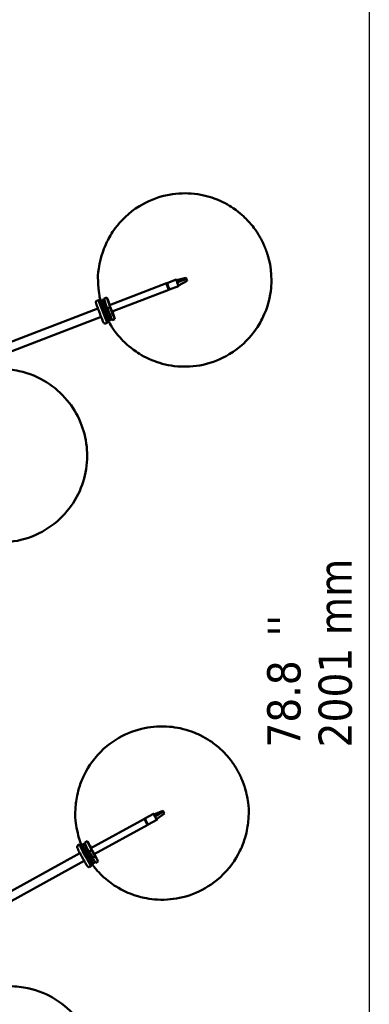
# Model space of a CAD drawing. Header units: millimetres. Extents: x 166 to 3217, y 680 to 4465.
# Tile 14 of 16: x 2704 to 3209, y 1706 to 3127. Entities that reach past the tile are written whole.
import ezdxf

# ---------------------------------------------------------------- set-up
doc = ezdxf.new("R2010")
doc.units = ezdxf.units.MM
doc.header["$LTSCALE"] = 16
for name, color, linetype, lineweight in [('Symbol (ISO)', 7, 'Continuous', 25), ('Widoczne (ISO)', 7, 'Continuous', 50), ('Wymiar (ISO)', 7, 'Continuous', 25)]:
    doc.layers.add(name, color=color, linetype=linetype, lineweight=lineweight)
doc.styles.add('Tekst notatki (ISO)', font='tahoma.ttf')

msp = doc.modelspace()

# ---------------------------------------------------------------- linework, layer by layer
at = {"layer": 'Widoczne (ISO)'}
for p, q in [((2916.1, 2746.4), (2833.9, 2714.8)), ((2917.2, 2746), (2916.4, 2745.7)), ((2917.2, 2746), (2916.4, 2745.7)), ((2916.4, 2745.7), (2916.8, 2744.4)), ((2916.5, 2745.2), (2916.5, 2745.2)), ((2916.5, 2745.2), (2916.5, 2745.2)), ((2916.8, 2744.4), (2917.7, 2744.8)), ((2916.9, 2744.1), (2916.9, 2744.1)), ((2916.9, 2744.1), (2916.9, 2744.1)), ((2917, 2746.8), (2930.1, 2751.8)), ((2944.1, 2754.1), (2930.4, 2750.8)), ((2944.6, 2752.9), (2931.5, 2747.6)), ((2932.1, 2746.4), (2931.5, 2747.6)), ((2932.9, 2744.6), (2932.1, 2746.4)), ((2933.4, 2743.4), (2932.9, 2744.6)), ((2945.8, 2750.2), (2933.4, 2743.4)), ((2944.3, 2753.6), (2944.1, 2754.1)), ((2944.1, 2754.1), (2944.6, 2752.9)), ((2945.1, 2751.9), (2944.3, 2753.6)), ((2944.6, 2752.9), (2944.8, 2752.4)), ((2944.8, 2752.4), (2945.6, 2750.7)), ((2945.4, 2751.4), (2945.1, 2751.9)), ((2945.8, 2750.2), (2945.4, 2751.4)), ((2945.6, 2750.7), (2945.8, 2750.2)), ((2919.7, 2737.1), (2837.5, 2705.5)), ((2918.9, 2741.5), (2918, 2741.2)), ((2918, 2741.2), (2918.9, 2738.8)), ((2918.2, 2740.6), (2918.2, 2740.6)), ((2918.7, 2739.3), (2918.7, 2739.3)), ((2918.9, 2738.8), (2919.8, 2739.1)), ((2919.2, 2738.2), (2919.2, 2738.2)), ((2920.3, 2738.1), (2919.4, 2737.8)), ((2920.6, 2737.4), (2933.7, 2742.5)), ((2818.3, 2722.2), (2815.5, 2721.2)), ((2818.7, 2721.3), (2821.5, 2722.4)), ((2819.9, 2716.9), (2820, 2717)), ((2823.6, 2719), (2822.9, 2718.7)), ((2823.1, 2718.2), (2824.9, 2718.9)), ((2823.8, 2722.4), (2826.4, 2723.4)), ((2823.8, 2722.4), (2825, 2718.8)), ((2824.1, 2715.1), (2825, 2713.1)), ((2824.2, 2715.4), (2825.9, 2716)), ((2825.1, 2718.3), (2828.1, 2709.3)), ((2826.3, 2724.3), (2830, 2725.8)), ((2830, 2725.8), (2834.6, 2711.8)), ((2817.2, 2710), (2425.8, 2559.6)), ((2820.9, 2714.1), (2821, 2714.1)), ((2821.8, 2711.8), (2821.8, 2711.8)), ((2824.7, 2713), (2825, 2713.1)), ((2827.1, 2712.2), (2825.3, 2711.5)), ((2826.4, 2709.1), (2825.5, 2711.1)), ((2825.6, 2701.8), (2825.6, 2701.8)), ((2825.8, 2711.7), (2825.7, 2712.1)), ((2828.1, 2709.3), (2830.7, 2710.4)), ((2828.6, 2703), (2830.3, 2703.6)), ((2829.7, 2700.2), (2831.4, 2700.8)), ((2830, 2700.3), (2831, 2697.7)), ((2834.6, 2711.8), (2830.9, 2710.3)), ((2841.6, 2694.6), (2838, 2705.7)), ((2821.8, 2697.9), (2430.4, 2547.5)), ((2826.7, 2699), (2826.7, 2699)), ((2830.9, 2689.6), (2828.1, 2688.5)), ((2830.3, 2699), (2829.8, 2700.2)), ((2830.5, 2690.5), (2833.3, 2691.6)), ((2832.7, 2695.5), (2831.9, 2695.2)), ((2834.7, 2693), (2837.4, 2694)), ((2837.9, 2693.2), (2841.6, 2694.6)), ((2885.1, 1973.9), (2897.4, 1980.7)), ((2910.9, 1984.9), (2897.7, 1979.8)), ((2911.5, 1983.8), (2899.4, 1976.8)), ((2900.1, 1975.6), (2899.4, 1976.8)), ((2901.1, 1974), (2900.1, 1975.6)), ((2913.1, 1981.2), (2901.8, 1972.8)), ((2911.2, 1984.5), (2910.9, 1984.9)), ((2910.9, 1984.9), (2911.5, 1983.8)), ((2912.2, 1982.8), (2911.2, 1984.5)), ((2911.5, 1983.8), (2911.8, 1983.3)), ((2911.8, 1983.3), (2912.8, 1981.7)), ((2912.5, 1982.3), (2912.2, 1982.8)), ((2913.1, 1981.2), (2912.5, 1982.3)), ((2912.8, 1981.7), (2913.1, 1981.2)), ((2884.2, 1973.5), (2807.1, 1931)), ((2889.1, 1964.7), (2811.9, 1922.2)), ((2885.4, 1973.2), (2884.6, 1972.8)), ((2885.4, 1973.2), (2884.6, 1972.8)), ((2884.6, 1972.8), (2885.2, 1971.6)), ((2884.8, 1972.3), (2884.8, 1972.3)), ((2884.8, 1972.3), (2884.8, 1972.3)), ((2885.2, 1971.6), (2886, 1972)), ((2885.3, 1971.3), (2885.3, 1971.3)), ((2885.3, 1971.2), (2885.3, 1971.2)), ((2887.6, 1969), (2886.8, 1968.5)), ((2886.8, 1968.5), (2888.1, 1966.3)), ((2887.1, 1968), (2887.1, 1968)), ((2887.8, 1966.7), (2887.8, 1966.7)), ((2888.1, 1966.3), (2888.9, 1966.8)), ((2888.4, 1965.8), (2888.4, 1965.8)), ((2889.5, 1965.8), (2888.7, 1965.4)), ((2889.9, 1965.2), (2902.2, 1971.9)), ((2901.8, 1972.8), (2901.1, 1974)), ((2790.6, 1936.2), (2788, 1934.8)), ((2791.1, 1935.3), (2793.7, 1936.8)), ((2796.3, 1933.8), (2795.6, 1933.4)), ((2795.9, 1932.8), (2797.7, 1933.8)), ((2796, 1937.1), (2798.5, 1938.5)), ((2796, 1937.1), (2797.7, 1933.7)), ((2797.9, 1933.2), (2802, 1924.8)), ((2798.2, 1939.3), (2801.7, 1941.3)), ((2801.7, 1941.3), (2808.2, 1928.1)), ((2791.2, 1924), (2423.8, 1721.7)), ((2793, 1931.2), (2793, 1931.2)), ((2794.3, 1928.5), (2794.4, 1928.5)), ((2795.6, 1926.3), (2795.5, 1926.3)), ((2797.3, 1930), (2798.5, 1928.1)), ((2797.4, 1930.2), (2799, 1931.1)), ((2798.3, 1928), (2798.5, 1928.1)), ((2800.7, 1927.5), (2799, 1926.6)), ((2799.5, 1926.8), (2799.3, 1927.1)), ((2800.4, 1924.3), (2799.3, 1926.2)), ((2802, 1924.8), (2804.6, 1926.2)), ((2803.5, 1918.6), (2805, 1919.4)), ((2808.2, 1928.1), (2804.7, 1926.2)), ((2817.4, 1912), (2812.3, 1922.5)), ((2797.5, 1912.6), (2430.1, 1710.3)), ((2800.6, 1917), (2800.6, 1917)), ((2802.1, 1914.4), (2802.1, 1914.4)), ((2804.9, 1915.9), (2806.5, 1916.8)), ((2807.5, 1905.5), (2804.9, 1904.1)), ((2805.6, 1914.9), (2805, 1916)), ((2805.2, 1916.1), (2806.5, 1913.6)), ((2807, 1906.4), (2809.7, 1907.9)), ((2808.5, 1911.7), (2807.8, 1911.3)), ((2810.9, 1909.5), (2813.4, 1910.9)), ((2813.9, 1910.1), (2817.4, 1912))]:
    msp.add_line(p, q, dxfattribs=at)
for centre, major_axis, ratio, start_param, end_param in [((2917.9, 2741.7), (-1.79, 4.67), 0.03258, 5.728374, 9.979589), ((2917.9, 2741.7), (-1.54, 4.01), 0.03258, 6.130539, 9.577425), ((2917.9, 2741.7), (-1.52, 3.97), 0.03258, 0, 0.132414), ((2917.9, 2741.7), (-1.52, 3.97), 0.03258, 0.821816, 1.70321), ((2918.8, 2742.1), (1.79, -4.67), 0.03258, 3.141593, 6.283185), ((2931.9, 2747.1), (-1.79, 4.67), 0.03258, 5.641787, 6.915862), ((2931.9, 2747.1), (1.79, -4.67), 0.03258, 3.774269, 4.597303), ((2931.9, 2747.1), (1.79, -4.67), 0.03258, 4.597303, 6.915862), ((2917.9, 2741.7), (1.52, -3.97), 0.03258, 5.534205, 6.283185), ((2824.6, 2705.9), (6.3, -16.3), 0.03258, 2.8019, 6.622878), ((2824.6, 2705.9), (-5.9, 15.4), 0.03258, 0, 3.141593), ((2827.4, 2707), (-5.9, 15.4), 0.03258, 5.525705, 10.545936), ((2824.8, 2713.1), (-1.08, 2.8), 0.03258, 5.503277, 8.64487), ((2827.4, 2707), (-5.9, 15.4), 0.03258, 5.02026, 5.288482), ((2827.1, 2718.1), (-0.54, 1.4), 0.03258, 0.21612, 0.925108), ((2835.8, 2710.2), (-6.3, 16.3), 0.03258, 5.002141, 5.962718), ((2835.8, 2710.2), (2.42, -6.3), 0.03258, 2.404969, 7.019809), ((2824.1, 2705.7), (-2.33, 6.07), 0.03258, 6.256707, 6.427721), ((2827.4, 2707), (-2.51, 6.53), 0.03258, 5.507992, 6.631163), ((2826.8, 2709.4), (-1.08, 2.8), 0.03258, 5.692021, 6.550475), ((2827.4, 2707), (-2.51, 6.53), 0.03258, 1.233799, 2.209229), ((2829.3, 2707.7), (5.9, -15.4), 0.03258, 4.593228, 5.972778), ((2832.1, 2708.8), (6.3, -16.3), 0.03258, 4.603288, 5.962718), ((2835.8, 2710.2), (6.3, -16.3), 0.03258, 4.603288, 5.962718), ((2837.8, 2705.8), (0.54, -1.4), 0.03258, 4.834805, 7.731566), ((2830.6, 2698.4), (1.08, -2.8), 0.03258, 4.45608, 7.597672), ((2899.8, 1976.3), (-2.41, 4.38), 0.030577, 5.646623, 6.911548), ((2899.8, 1976.3), (2.41, -4.38), 0.030577, 3.769956, 4.592989), ((2899.8, 1976.3), (2.41, -4.38), 0.030577, 4.592989, 6.911548), ((2886.6, 1969.1), (-2.41, 4.38), 0.030577, 5.728374, 9.979589), ((2886.6, 1969.1), (-2.07, 3.77), 0.030577, 6.130539, 9.577425), ((2886.6, 1969.1), (-2.05, 3.72), 0.030577, 0, 0.1281), ((2887.5, 1969.6), (2.41, -4.38), 0.030577, 3.141593, 6.283185), ((2886.6, 1969.1), (-2.05, 3.72), 0.030577, 0.817502, 1.698896), ((2886.6, 1969.1), (2.05, -3.72), 0.030577, 5.529891, 6.283185), ((2799.1, 1920.9), (8.4, -15.3), 0.030577, 2.8019, 6.622878), ((2799.1, 1920.9), (-8, 14.5), 0.030577, 0, 3.141593), ((2801.7, 1922.3), (-8, 14.5), 0.030577, 5.525884, 10.548503), ((2799.9, 1933.3), (-0.72, 1.31), 0.030577, 0.211806, 0.920794), ((2809.6, 1926.7), (-8.4, 15.3), 0.030577, 5.002141, 5.958404), ((2809.6, 1926.7), (3.26, -5.91), 0.030577, 2.404969, 7.019809), ((2798.6, 1920.6), (-3.13, 5.69), 0.030577, 6.252589, 6.268383), ((2798.3, 1928.1), (-1.45, 2.63), 0.030577, 5.498964, 8.640556), ((2801.7, 1922.3), (-8, 14.5), 0.030577, 5.02026, 5.288628), ((2801.7, 1922.3), (-3.38, 6.13), 0.030577, 5.507992, 6.626849), ((2800.8, 1924.6), (-1.45, 2.63), 0.030577, 5.716109, 6.546161), ((2801.7, 1922.3), (-3.38, 6.13), 0.030577, 1.229486, 2.202455), ((2803.5, 1923.3), (8, -14.5), 0.030577, 4.588914, 5.968464), ((2806.1, 1924.7), (8.4, -15.3), 0.030577, 4.598974, 5.958404), ((2809.6, 1926.7), (8.4, -15.3), 0.030577, 4.598974, 5.958404), ((2812.2, 1922.5), (0.72, -1.31), 0.030577, 4.807843, 7.758528), ((2806.1, 1914.2), (1.45, -2.63), 0.030577, 4.451766, 7.593359)]:
    msp.add_ellipse(centre, major_axis=major_axis, ratio=ratio, start_param=start_param, end_param=end_param, dxfattribs=at)
for centre, major_axis, ratio in [((2832, 2720), (0.54, -1.4), 0.03258), ((2837.6, 2704.8), (0.54, -1.4), 0.03258), ((2804.5, 1935.8), (0.72, -1.31), 0.030577), ((2812.1, 1921.6), (0.72, -1.31), 0.030577)]:
    msp.add_ellipse(centre, major_axis=major_axis, ratio=ratio, dxfattribs=at)
for points, knots in [([(2821, 2721.6), (2820.9, 2722.1), (2820.8, 2722.5), (2819.9, 2726.2), (2818.5, 2728.7), (2817.3, 2751.4), (2815.6, 2759.8), (2823, 2788.7), (2825.4, 2796.5), (2833, 2812.1), (2836.8, 2818.8), (2850.1, 2836.6), (2861.7, 2848.4), (2888.5, 2864.8), (2901.8, 2870.3), (2927.9, 2876.2), (2940.7, 2876.8), (2965.1, 2874.9), (2976, 2872.1), (2997.4, 2864.4), (3005.8, 2859.3), (3023.2, 2847.6), (3028.7, 2842), (3042, 2828), (3044.5, 2823.5), (3050.5, 2814.5), (3051.7, 2812), (3055.9, 2804.1), (3056.2, 2803.1), (3057, 2801.3), (3057.2, 2800.9), (3057.5, 2800.1), (3057.7, 2799.7), (3058, 2798.9), (3058.2, 2798.5), (3058.5, 2797.7), (3058.7, 2797.3), (3058.9, 2796.7), (3059, 2796.4), (3059.2, 2795.9), (3059.3, 2795.6), (3059.5, 2795.1), (3059.6, 2794.8), (3059.8, 2794.3), (3059.9, 2794), (3060.1, 2793.5), (3060.2, 2793.3), (3060.3, 2792.8), (3060.4, 2792.6), (3060.6, 2792.2), (3060.7, 2791.9), (3060.8, 2791.5), (3060.9, 2791.3), (3061.2, 2790.5), (3061.4, 2789.8), (3061.8, 2788.4), (3062, 2787.7), (3062.5, 2786.2), (3062.7, 2785.6), (3063.1, 2784.1), (3063.3, 2783.4), (3064.2, 2780), (3065.2, 2777.8), (3067, 2763.1), (3067.5, 2758.9), (3067.6, 2745.2), (3068, 2736.4), (3061.5, 2712.1), (3058.9, 2704.3), (3051.2, 2689), (3047.3, 2682.4), (3033.9, 2664.8), (3022.2, 2653.1), (2995.4, 2637.1), (2982.2, 2631.8), (2956, 2626.1), (2943.3, 2625.6), (2919, 2627.6), (2908.1, 2630.6), (2886.8, 2638.4), (2878.5, 2643.4), (2861.2, 2655.3), (2855.8, 2660.9), (2842.5, 2674.9), (2840.1, 2679.3), (2834.7, 2687.5), (2833.5, 2689.9), (2832.5, 2691.8)], [6.021631, 6.021631, 6.021631, 6.021631, 6.041106, 6.041106, 6.1707, 6.1707, 6.224775, 6.224775, 6.240313, 6.240313, 6.250044, 6.250044, 6.264642, 6.264642, 6.275424, 6.275424, 6.286071, 6.286071, 6.298825, 6.298825, 6.317027, 6.317027, 6.348526, 6.348526, 6.418309, 6.418309, 6.529684, 6.529684, 6.856626, 6.856626, 6.971541, 6.971541, 7.128366, 7.128366, 7.341185, 7.341185, 7.614671, 7.614671, 7.814856, 7.814856, 8.01711, 8.01711, 8.20644, 8.20644, 8.372717, 8.372717, 8.492353, 8.492353, 8.593958, 8.593958, 8.679604, 8.679604, 8.751739, 8.751739, 8.911322, 8.911322, 9.012738, 9.012738, 9.081509, 9.081509, 9.130762, 9.130762, 9.282215, 9.282215, 9.32607, 9.32607, 9.367636, 9.367636, 9.382611, 9.382611, 9.392135, 9.392135, 9.406534, 9.406534, 9.417281, 9.417281, 9.427954, 9.427954, 9.440796, 9.440796, 9.459209, 9.459209, 9.491246, 9.491246, 9.562757, 9.562757, 9.661295, 9.661295, 9.661295, 9.661295]), ([(2828.1, 2688.5), (2827.9, 2688.4), (2827.7, 2688.4), (2827.2, 2688.3), (2827, 2688.4), (2826.7, 2688.5), (2826.5, 2688.5), (2826.3, 2688.7), (2826.1, 2688.7), (2826, 2688.9), (2825.9, 2689), (2825.8, 2689.1), (2825.7, 2689.2), (2825.5, 2689.4), (2825.4, 2689.6), (2825.1, 2690.2), (2824.8, 2690.7), (2824.1, 2692.4), (2823.6, 2693.5), (2822.6, 2695.9), (2822.1, 2697.3), (2820.9, 2700.2), (2820.3, 2701.7), (2819.1, 2704.8), (2818.5, 2706.4), (2817.4, 2709.4), (2816.9, 2710.9), (2815.9, 2713.5), (2815.5, 2714.6), (2814.9, 2716.6), (2814.6, 2717.4), (2814.4, 2718.3), (2814.3, 2718.5), (2814.2, 2718.9), (2814.2, 2719), (2814.2, 2719.3), (2814.2, 2719.4), (2814.3, 2719.6), (2814.3, 2719.8), (2814.5, 2720.2), (2814.6, 2720.4), (2814.9, 2720.8), (2815.1, 2721), (2815.4, 2721.1), (2815.5, 2721.1), (2815.5, 2721.2)], [3.712207, 3.712207, 3.712207, 3.712207, 3.722954, 3.722954, 3.734772, 3.734772, 3.749661, 3.749661, 3.768517, 3.768517, 3.792653, 3.792653, 3.832232, 3.832232, 3.942575, 3.942575, 4.256734, 4.256734, 4.594008, 4.594008, 4.918124, 4.918124, 5.239983, 5.239983, 5.561333, 5.561333, 5.882959, 5.882959, 6.206116, 6.206116, 6.53628, 6.53628, 6.695039, 6.695039, 6.774419, 6.774419, 6.793714, 6.793714, 6.819435, 6.819435, 6.837563, 6.837563, 6.850649, 6.850649, 6.853799, 6.853799, 6.853799, 6.853799]), ([(2823.9, 2718.6), (2823.8, 2718.7), (2823.8, 2718.8), (2823.8, 2718.9), (2823.8, 2719), (2823.8, 2719.1), (2823.7, 2719.1), (2823.7, 2719.1), (2823.7, 2719.2), (2823.7, 2719.2), (2823.7, 2719.1), (2823.6, 2719)], [5.9507029, 5.9507029, 5.9507029, 5.9507029, 6.0146957, 6.0146957, 6.0786885, 6.0786885, 6.1426813, 6.1426813, 6.2066741, 6.2066741, 6.2706669, 6.2706669, 6.2706669, 6.2706669]), ([(2830.9, 2710.3), (2829.6, 2712.6), (2828.7, 2714.8), (2827.2, 2719.3), (2826.6, 2721.8), (2826.3, 2724.3)], [35.882115, 35.882115, 35.882115, 35.882115, 37.196513, 37.196513, 38.510912, 38.510912, 38.510912, 38.510912]), ([(2832.7, 2695.5), (2832.7, 2695.5), (2832.8, 2695.5), (2832.8, 2695.5), (2832.8, 2695.5), (2832.9, 2695.5), (2832.8, 2695.5), (2832.8, 2695.5), (2832.8, 2695.5), (2832.7, 2695.6), (2832.7, 2695.7), (2832.7, 2695.8), (2832.6, 2695.9), (2832.6, 2695.9), (2832.6, 2695.9), (2832.6, 2695.9)], [3.1290743, 3.1290743, 3.1290743, 3.1290743, 3.1546289, 3.1546289, 3.1864742, 3.1864742, 3.250467, 3.250467, 3.3144598, 3.3144598, 3.3784526, 3.3784526, 3.4424454, 3.4424454, 3.4490383, 3.4490383, 3.4490383, 3.4490383]), ([(2595.7, 2402.2), (2598.1, 2400.1), (2600.7, 2398.1), (2614.2, 2388.3), (2626.6, 2381.9), (2654.2, 2373.8), (2668.9, 2371.6), (2698.7, 2373.8), (2713.2, 2377), (2739.7, 2388.8), (2751.7, 2396.6), (2771.9, 2415.5), (2780.2, 2426.3), (2792.8, 2449.4), (2797, 2461.7), (2801.9, 2486.5), (2802.1, 2498.9), (2799.6, 2523.5), (2796.4, 2535.2), (2786.9, 2557.9), (2780.4, 2568.3), (2764.3, 2587.7), (2754.4, 2596.4), (2731.6, 2610.7), (2718.6, 2616.5), (2695, 2621.6), (2686.1, 2622.7), (2676.5, 2622.7)], [2.306646, 2.306646, 2.306646, 2.306646, 2.411903, 2.411903, 2.838936, 2.838936, 3.20883, 3.20883, 3.507668, 3.507668, 3.761254, 3.761254, 3.998143, 3.998143, 4.241699, 4.241699, 4.513007, 4.513007, 4.832184, 4.832184, 5.212248, 5.212248, 5.639926, 5.639926, 6.059771, 6.059771, 6.283185, 6.283185, 6.283185, 6.283185]), ([(2793.4, 1936.1), (2793.2, 1936.6), (2792.9, 1937.1), (2791.5, 1940.9), (2789.8, 1943.4), (2785.6, 1964.9), (2782.8, 1973), (2786.2, 2002.7), (2787.6, 2010.8), (2793, 2027.2), (2795.9, 2034.4), (2806.6, 2053.9), (2816.5, 2067.2), (2840.8, 2087.1), (2853.2, 2094.2), (2878.3, 2103.6), (2890.9, 2106), (2915.3, 2107.5), (2926.5, 2106.1), (2948.7, 2101.4), (2957.7, 2097.5), (2976.6, 2088.3), (2982.8, 2083.4), (2997.9, 2071.4), (3001, 2067.3), (3008.1, 2059.2), (3009.7, 2056.9), (3014.9, 2049.7), (3015.3, 2048.7), (3016.3, 2047.1), (3016.5, 2046.7), (3017, 2046), (3017.2, 2045.6), (3017.7, 2044.8), (3017.9, 2044.5), (3018.3, 2043.7), (3018.5, 2043.4), (3018.8, 2042.8), (3018.9, 2042.6), (3019.2, 2042.1), (3019.3, 2041.9), (3019.6, 2041.4), (3019.7, 2041.2), (3019.9, 2040.7), (3020.1, 2040.5), (3020.3, 2040.1), (3020.4, 2039.9), (3020.6, 2039.6), (3020.7, 2039.4), (3020.8, 2039), (3020.9, 2038.8), (3021.1, 2038.5), (3021.2, 2038.3), (3021.5, 2037.7), (3021.7, 2037.3), (3022.2, 2036.3), (3022.4, 2035.8), (3022.9, 2034.8), (3023.1, 2034.4), (3023.6, 2033.4), (3023.8, 2032.9), (3024.8, 2030.7), (3025.7, 2028.8), (3028.9, 2019.8), (3030.4, 2016.2), (3033.8, 1998.6), (3036.6, 1990.5), (3033.2, 1960.8), (3031.8, 1952.8), (3026.4, 1936.3), (3023.5, 1929.2), (3012.8, 1909.7), (3002.9, 1896.4), (2978.6, 1876.5), (2966.2, 1869.3), (2941.1, 1859.9), (2928.5, 1857.6), (2904.1, 1856.1), (2892.9, 1857.5), (2870.7, 1862.2), (2861.7, 1866), (2842.8, 1875.3), (2836.6, 1880.1), (2821.5, 1892.2), (2818.4, 1896.2), (2811.7, 1903.9), (2810.2, 1906.1), (2808.8, 1907.9)], [6.032936, 6.032936, 6.032936, 6.032936, 6.056379, 6.056379, 6.172371, 6.172371, 6.223303, 6.223303, 6.237878, 6.237878, 6.247008, 6.247008, 6.260705, 6.260705, 6.270823, 6.270823, 6.280817, 6.280817, 6.292788, 6.292788, 6.309878, 6.309878, 6.339457, 6.339457, 6.40502, 6.40502, 6.50979, 6.50979, 6.818328, 6.818328, 6.928019, 6.928019, 7.079684, 7.079684, 7.289917, 7.289917, 7.568126, 7.568126, 7.760688, 7.760688, 7.958812, 7.958812, 8.148234, 8.148234, 8.317924, 8.317924, 8.433131, 8.433131, 8.533166, 8.533166, 8.619167, 8.619167, 8.692824, 8.692824, 8.840125, 8.840125, 8.941403, 8.941403, 9.013863, 9.013863, 9.067723, 9.067723, 9.228703, 9.228703, 9.314229, 9.314229, 9.364902, 9.364902, 9.379474, 9.379474, 9.388603, 9.388603, 9.402299, 9.402299, 9.412417, 9.412417, 9.422411, 9.422411, 9.434383, 9.434383, 9.451474, 9.451474, 9.481056, 9.481056, 9.546626, 9.546626, 9.641363, 9.641363, 9.641363, 9.641363]), ([(2804.9, 1904.1), (2804.7, 1904), (2804.5, 1903.9), (2804.1, 1903.8), (2803.9, 1903.8), (2803.5, 1903.9), (2803.3, 1903.9), (2803.1, 1904), (2802.9, 1904.1), (2802.7, 1904.2), (2802.7, 1904.3), (2802.5, 1904.4), (2802.5, 1904.5), (2802.3, 1904.7), (2802.2, 1904.8), (2801.8, 1905.2), (2801.5, 1905.7), (2800.6, 1907.2), (2800, 1908.2), (2798.7, 1910.4), (2798, 1911.7), (2796.4, 1914.4), (2795.6, 1915.8), (2794, 1918.7), (2793.2, 1920.2), (2791.7, 1923), (2790.9, 1924.4), (2789.6, 1926.9), (2789, 1928), (2788.1, 1929.9), (2787.7, 1930.7), (2787.3, 1931.6), (2787.2, 1931.9), (2787.1, 1932.2), (2787, 1932.4), (2787, 1932.7), (2787, 1932.8), (2787, 1933), (2787, 1933.1), (2787, 1933.5), (2787.1, 1933.8), (2787.4, 1934.2), (2787.5, 1934.4), (2787.8, 1934.6), (2787.9, 1934.7), (2788, 1934.8)], [3.707893, 3.707893, 3.707893, 3.707893, 3.717944, 3.717944, 3.729, 3.729, 3.74298, 3.74298, 3.760796, 3.760796, 3.783235, 3.783235, 3.818649, 3.818649, 3.908696, 3.908696, 4.222856, 4.222856, 4.562117, 4.562117, 4.886343, 4.886343, 5.208176, 5.208176, 5.529453, 5.529453, 5.850926, 5.850926, 6.173675, 6.173675, 6.502068, 6.502068, 6.675777, 6.675777, 6.762631, 6.762631, 6.786284, 6.786284, 6.813288, 6.813288, 6.831358, 6.831358, 6.844441, 6.844441, 6.849485, 6.849485, 6.849485, 6.849485]), ([(2796.6, 1933.5), (2796.6, 1933.5), (2796.5, 1933.6), (2796.5, 1933.7), (2796.5, 1933.7), (2796.4, 1933.8), (2796.4, 1933.9), (2796.4, 1933.9), (2796.4, 1933.9), (2796.4, 1933.9), (2796.4, 1933.9), (2796.4, 1933.8), (2796.4, 1933.8), (2796.3, 1933.8)], [5.9667117, 5.9667117, 5.9667117, 5.9667117, 6.02664, 6.02664, 6.0865683, 6.0865683, 6.1464966, 6.1464966, 6.2064249, 6.2064249, 6.236389, 6.236389, 6.2663532, 6.2663532, 6.2663532, 6.2663532]), ([(2804.7, 1926.2), (2803.2, 1928.2), (2801.9, 1930.3), (2799.8, 1934.6), (2798.9, 1936.9), (2798.2, 1939.3)], [35.882115, 35.882115, 35.882115, 35.882115, 37.196513, 37.196513, 38.510912, 38.510912, 38.510912, 38.510912]), ([(2808.5, 1911.7), (2808.5, 1911.7), (2808.6, 1911.7), (2808.6, 1911.7), (2808.7, 1911.7), (2808.7, 1911.7), (2808.7, 1911.7), (2808.6, 1911.7), (2808.6, 1911.7), (2808.6, 1911.8), (2808.5, 1911.8), (2808.5, 1911.9), (2808.4, 1912), (2808.4, 1912), (2808.4, 1912), (2808.4, 1912)], [3.1247605, 3.1247605, 3.1247605, 3.1247605, 3.1473632, 3.1473632, 3.174769, 3.174769, 3.2346974, 3.2346974, 3.2946257, 3.2946257, 3.354554, 3.354554, 3.4144823, 3.4144823, 3.4244021, 3.4244021, 3.4244021, 3.4244021]), ([(2595.2, 1524.7), (2601.5, 1517.5), (2608.5, 1510.9), (2627.5, 1497.3), (2640.1, 1490.8), (2667.8, 1482.8), (2682.3, 1480.8), (2711.3, 1482.8), (2725.4, 1485.9), (2751.3, 1497), (2763.1, 1504.5), (2783.2, 1522.5), (2791.5, 1533), (2804.6, 1555.4), (2809, 1567.5), (2814.6, 1592.1), (2815.3, 1604.6), (2813.4, 1629.4), (2810.4, 1641.5), (2801.2, 1664.9), (2794.6, 1675.9), (2778.2, 1696.1), (2768.1, 1705.2), (2744.6, 1719.9), (2731.4, 1725.6), (2707.9, 1730.7), (2699, 1731.8), (2689.6, 1731.8)], [2.186467, 2.186467, 2.186467, 2.186467, 2.476869, 2.476869, 2.866053, 2.866053, 3.201848, 3.201848, 3.487388, 3.487388, 3.744563, 3.744563, 3.995745, 3.995745, 4.260672, 4.260672, 4.557274, 4.557274, 4.899543, 4.899543, 5.288151, 5.288151, 5.69645, 5.69645, 6.076896, 6.076896, 6.283185, 6.283185, 6.283185, 6.283185])]:
    msp.add_open_spline(points, degree=3, knots=knots, dxfattribs=at)
for points in [[(2827.9, 2717.2), (2827.8, 2717.4), (2827.8, 2717.6), (2827.7, 2717.8)], [(2837.5, 2693.8), (2837.5, 2693.8), (2837.5, 2693.9), (2837.4, 2694)], [(2837.5, 2693.8), (2837.6, 2693.6), (2837.7, 2693.4), (2837.9, 2693.2)], [(2800.7, 1932.7), (2800.7, 1932.9), (2800.6, 1933.1), (2800.5, 1933.3)], [(2813.4, 1910.8), (2813.4, 1910.8), (2813.4, 1910.8), (2813.4, 1910.9)], [(2813.4, 1910.8), (2813.6, 1910.6), (2813.8, 1910.4), (2813.9, 1910.1)]]:
    msp.add_open_spline(points, degree=3, dxfattribs=at)
at = {"layer": 'Wymiar (ISO)'}
for p in [(3208.9, 4071.4), (3208.9, 3621.4), (3208.9, 3321.4), (3208.9, 3171.4)]:
    msp.add_line(p, (3208.9, 1250.4), dxfattribs=at)

# ---------------------------------------------------------------- texts
at = {"layer": 'Symbol (ISO)', "insert": (3062.2, 2236.6), "char_height": 48, "attachment_point": 1, "rotation": 90, "style": 'Tekst notatki (ISO)'}
msp.add_mtext("\\fTahoma|b0|i0;''", dxfattribs=at)
at = {"layer": 'Wymiar (ISO)', "char_height": 48, "attachment_point": 7, "rotation": 90, "style": 'Tekst notatki (ISO)'}
for s, insert in [('2001 mm', (3184.6, 2076.5)), ('78.8', (3110.5, 2076.2))]:
    msp.add_mtext(s, dxfattribs=dict(at, insert=insert))

doc.saveas('drawing.dxf')
